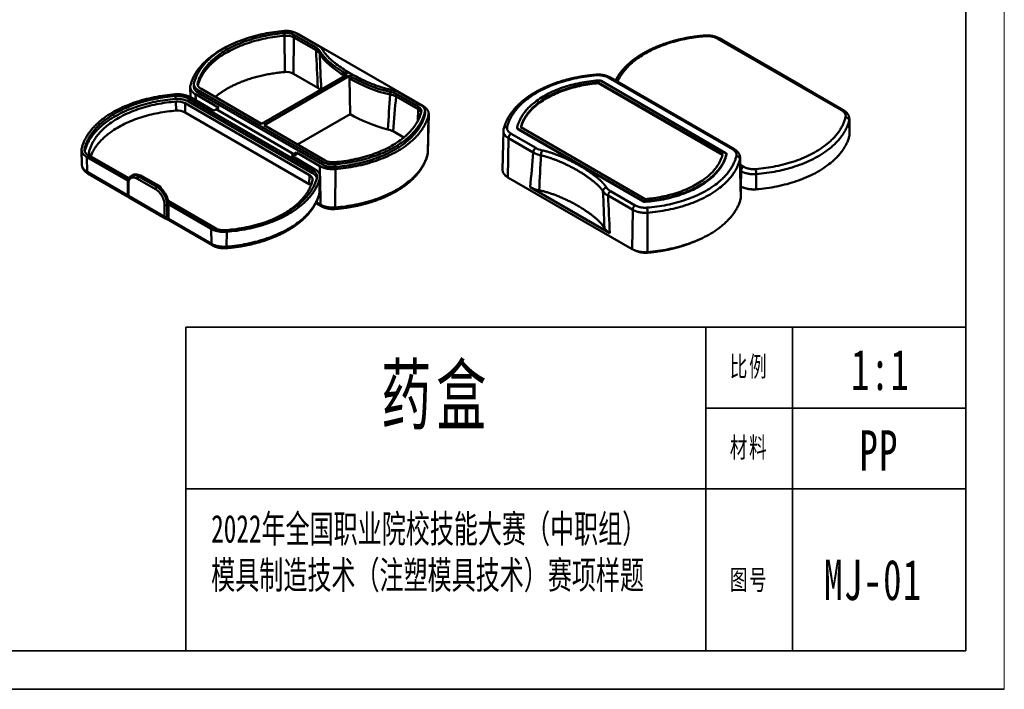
# Model space of a CAD drawing. Header units: millimetres. Extents: x 475 to 902, y 23 to 359.
# Tile 2 of 3: x 697 to 902, y 23 to 162. Entities that reach past the tile are written whole.
import ezdxf

# ---------------------------------------------------------------- set-up
doc = ezdxf.new("R2010")
doc.units = ezdxf.units.MM
doc.header["$LTSCALE"] = 0.4
doc.header["$MEASUREMENT"] = 0
for name, color, linetype, lineweight in [('1轮廓实线层', 7, 'Continuous', 50), ('6文字层', 3, 'Continuous', 25), ('EB0', 7, 'Continuous', 35), ('粗实线层_1', 7, 'Continuous', 35), ('细实线层', 7, 'Continuous', 18)]:
    doc.layers.add(name, color=color, linetype=linetype, lineweight=lineweight)
doc.styles.add('UserTxtStyle4', font='txt', dxfattribs={"width": 0.667})
doc.styles.add('标准', font='txt', dxfattribs={"width": 0.667})

msp = doc.modelspace()

# ---------------------------------------------------------------- linework, layer by layer
at = {"layer": '1轮廓实线层', "ltscale": 0.4}
for p, q in [((752.239, 158.961), (752.239, 159.52)), ((752.239, 158.961), (752.262, 151.424)), ((754.174, 158.589), (754.061, 151.077)), ((754.174, 159.147), (758.772, 156.492)), ((754.174, 158.589), (754.174, 159.147)), ((758.772, 155.934), (754.174, 158.589)), ((759.31, 156.802), (754.711, 159.458)), ((755.248, 159.209), (781.044, 144.317)), ((867.887, 143.496), (842.091, 158.389)), ((868.267, 143.534), (842.471, 158.426)), ((758.772, 155.934), (758.772, 156.492)), ((759.528, 155.213), (759.528, 155.772)), ((859.715, 148.525), (852.192, 152.869)), ((765.192, 150.926), (747.456, 140.687)), ((747.994, 140.376), (765.729, 150.616)), ((754.061, 151.077), (759.145, 148.142)), ((765.729, 150.057), (765.729, 150.616)), ((765.842, 142.676), (765.729, 150.057)), ((843.751, 134.681), (817.955, 149.573)), ((819.445, 150.279), (845.241, 135.386)), ((819.825, 150.316), (845.621, 135.424)), ((732.64, 148.323), (732.686, 146.174)), ((733.4, 148.35), (733.4, 148.909)), ((734.183, 148.722), (734.183, 149.095)), ((734.29, 147.668), (760.085, 132.775)), ((734.29, 147.109), (734.29, 147.668)), ((747.456, 140.687), (734.827, 147.978)), ((774.122, 146.787), (774.122, 147.346)), ((817.418, 149.263), (843.213, 134.37)), ((817.418, 149.108), (817.418, 149.263)), ((817.418, 149.108), (843.178, 134.235)), ((729.539, 146.451), (729.539, 145.831)), ((729.67, 145.302), (729.676, 143.417)), ((758.043, 131.037), (732.248, 145.93)), ((732.248, 145.93), (732.248, 145.309)), ((758.043, 130.417), (732.248, 145.309)), ((732.678, 146.178), (737.514, 143.386)), ((733.752, 146.799), (738.589, 144.006)), ((733.752, 146.799), (733.772, 145.547)), ((734.29, 147.109), (760.085, 132.216)), ((775.37, 146.91), (779.969, 144.255)), ((775.37, 146.351), (775.37, 146.91)), ((779.969, 143.696), (775.37, 146.351)), ((780.506, 144.565), (775.907, 147.22)), ((731.593, 144.932), (731.565, 143.054)), ((731.593, 144.932), (757.389, 130.039)), ((737.514, 143.386), (738.052, 143.696)), ((738.589, 144.006), (738.052, 143.696)), ((754.174, 134.388), (738.052, 143.696)), ((779.969, 143.696), (779.934, 141.352)), ((779.969, 143.696), (779.969, 144.255)), ((781.396, 142.765), (781.396, 143.324)), ((757.36, 128.161), (731.565, 143.054)), ((754.926, 136.374), (765.842, 142.676)), ((781.366, 142.517), (781.366, 143.076)), ((782.119, 142.455), (781.948, 134.391)), ((782.156, 142.738), (781.984, 134.662)), ((869.546, 138.249), (869.48, 141.368)), ((869.584, 138.586), (869.517, 141.699)), ((760.623, 133.085), (747.994, 140.376)), ((776.991, 137.839), (774.772, 139.12)), ((797.496, 131.14), (797.669, 139.216)), ((797.669, 139.216), (797.72, 139.596)), ((800.536, 139.8), (800.536, 139.955)), ((800.758, 139.645), (826.554, 124.752)), ((800.758, 139.49), (800.758, 139.645)), ((800.758, 139.49), (826.554, 124.597)), ((827.091, 125.062), (801.296, 139.955)), ((798.609, 129.561), (798.731, 137.71)), ((803.857, 134.75), (798.731, 137.71)), ((804.395, 135.67), (799.268, 138.63)), ((710.069, 135.292), (710.135, 132.179)), ((710.709, 135.58), (710.709, 135.058)), ((719.717, 128.84), (711.182, 133.768)), ((711.182, 133.768), (711.229, 130.681)), ((711.612, 134.016), (719.853, 129.258)), ((711.625, 134.883), (711.633, 134.482)), ((719.906, 129.362), (712.266, 133.773)), ((753.636, 134.078), (754.174, 134.388)), ((753.636, 134.078), (758.473, 131.286)), ((754.12, 134.171), (753.897, 133.927)), ((754.174, 134.202), (754.12, 134.171)), ((754.711, 134.698), (754.174, 134.388)), ((754.174, 134.388), (754.174, 134.202)), ((754.174, 134.202), (754.227, 134.233)), ((754.227, 134.233), (754.718, 134.264)), ((754.718, 134.264), (754.711, 134.698)), ((754.711, 134.698), (759.548, 131.906)), ((781.984, 134.662), (781.933, 134.282)), ((843.966, 134.153), (843.966, 134.308)), ((843.973, 134.215), (843.973, 134.37)), ((846.975, 125.217), (846.804, 133.309)), ((847.013, 125.555), (846.84, 133.631)), ((758.043, 131.037), (758.043, 130.417)), ((759.548, 131.906), (759.579, 129.868)), ((760.085, 132.216), (760.085, 132.775)), ((762.665, 131.72), (762.665, 132.279)), ((762.772, 131.286), (762.748, 123.306)), ((846.872, 132.157), (847.559, 131.76)), ((846.898, 130.912), (847.022, 130.84)), ((719.67, 125.808), (711.229, 130.681)), ((719.776, 125.5), (711.386, 130.344)), ((720.41, 129.885), (720.678, 130.04)), ((721.661, 129.269), (725.423, 127.097)), ((721.93, 129.734), (722.198, 129.889)), ((721.93, 129.734), (725.691, 127.562)), ((722.088, 129.95), (722.252, 130.044)), ((725.96, 127.717), (722.198, 129.889)), ((726.551, 127.562), (722.252, 130.044)), ((757.389, 130.039), (757.36, 128.161)), ((759.548, 129.424), (759.482, 126.316)), ((759.586, 129.707), (759.519, 126.594)), ((759.583, 129.588), (759.67, 123.899)), ((798.609, 129.561), (824.404, 114.668)), ((846.975, 127.7), (847.022, 130.84)), ((850.199, 127.079), (850.19, 130.231)), ((719.669, 125.856), (719.669, 128.338)), ((719.78, 125.701), (719.78, 128.183)), ((725.691, 127.562), (725.96, 127.717)), ((726.354, 127.448), (726.551, 127.562)), ((726.551, 127.562), (726.551, 127.281)), ((803.254, 127.511), (819.778, 117.971)), ((846.967, 127.704), (846.975, 127.7)), ((727.304, 121.357), (719.78, 125.701)), ((727.461, 121.009), (719.937, 125.353)), ((759.467, 126.206), (759.519, 126.594)), ((824.526, 122.817), (819.4, 125.777)), ((825.064, 123.737), (819.937, 126.696)), ((826.554, 124.597), (826.554, 124.752)), ((727.304, 123.839), (727.304, 121.357)), ((727.841, 123.839), (728.11, 123.994)), ((727.841, 123.839), (727.841, 121.357)), ((738.061, 118.88), (728.039, 124.667)), ((728.066, 124.516), (737.407, 119.123)), ((736.977, 118.875), (728.11, 123.994)), ((728.152, 121.226), (728.11, 123.994)), ((758.709, 124.207), (759.827, 123.562)), ((758.805, 124.398), (759.67, 123.899)), ((824.404, 114.668), (824.526, 122.817)), ((827.199, 124.473), (827.199, 124.628)), ((737.181, 115.451), (727.67, 120.943)), ((737.024, 115.789), (727.988, 121.005)), ((728.031, 121.028), (728.077, 121.054)), ((728.11, 121.202), (728.152, 121.226)), ((827.629, 114.048), (827.604, 122.224)), ((736.977, 118.875), (737.024, 115.789)), ((740.201, 118.254), (740.192, 115.179)), ((827.521, 114.04), (827.521, 113.924))]:
    msp.add_line(p, q, dxfattribs=at)
for centre, radius, start, end in [((752.587, 156.116), 3.421, 62.37468, 95.83874), ((752.587, 155.558), 3.421, 62.37468, 95.83874), ((753.198, 155.627), 4.128, 60.21592, 69.33249), ((839.372, 158.868), 0.196, 1.95188, 47.10888), ((842.314, 158.078), 0.383, 65.73062, 125.5833), ((757.855, 154.774), 1.948, 30.81577, 61.90383), ((757.852, 154.213), 1.952, 30.84369, 61.87582), ((1816.549, 202.676), 1058.809, 182.530205, 182.952334), ((758.165, 154.658), 2.431, 30.81577, 61.90383), ((1983.77, 202.445), 1225.153, 182.209416, 182.554848), ((752.585, 148.258), 3.182, 62.37468, 95.83874), ((851.935, 152.423), 0.514, 60.07964, 84.6888), ((852.054, 152.624), 0.281, 60.76223, 93.61266), ((816.817, 150.74), 0.196, 1.95188, 47.10888), ((817.426, 148.563), 1.141, 62.37468, 95.83874), ((819.668, 149.967), 0.383, 65.73062, 125.5833), ((733.926, 148.349), 1.287, 166.01005, 181.16872), ((734.431, 148.908), 1.031, 166.01971, 179.94533), ((734.933, 148.908), 0.774, 166.01971, 179.94533), ((758.018, 146.143), 2.295, 44.01447, 60.59151), ((773.474, 143.489), 3.91, 61.00224, 80.4674), ((773.541, 142.951), 4.88, 61.00224, 80.4674), ((859.578, 148.28), 0.281, 60.76223, 93.61266), ((859.458, 148.08), 0.514, 35.31168, 59.92012), ((730.016, 141.918), 3.401, 62.37468, 95.83874), ((-61.137, 194.473), 836.619, 356.234277, 356.732476), ((773.472, 142.923), 3.918, 61.0215, 80.44818), ((-79.181, 213.442), 857.181, 355.025913, 355.5109), ((730.016, 140.093), 3.342, 62.37468, 95.83874), ((779.36, 142.505), 1.338, 23.40952, 62.92414), ((779.863, 143.325), 0.774, 346.01971, 359.94533), ((780.365, 143.325), 1.031, 346.01971, 359.94533), ((868.109, 143.185), 0.383, 65.73062, 125.5833), ((780.365, 142.766), 1.031, 346.01971, 359.94533), ((780.865, 142.767), 1.292, 346.02973, 358.72369), ((868.253, 141.673), 1.264, 346.01005, 1.16872), ((772.914, 135.79), 3.813, 60.84601, 78.45943), ((800.916, 139.993), 0.382, 185.67728, 245.6375), ((800.916, 139.838), 0.382, 185.67728, 245.6375), ((799.903, 137.642), 1.174, 122.72065, 176.70199), ((868.297, 138.56), 1.287, 346.01005, 1.16872), ((711.355, 135.318), 1.287, 166.01005, 181.16872), ((711.76, 135.318), 1.083, 166.01971, 179.94533), ((805.029, 134.682), 1.174, 122.72065, 176.70199), ((806.708, 139.807), 4.74, 240.79506, 258.32009), ((807.646, 134.121), 2.167, 151.17163, 179.92178), ((845.463, 135.075), 0.383, 65.73062, 125.5833), ((712.37, 134.698), 0.768, 166.01005, 181.16872), ((762.209, 136.116), 3.421, 242.37468, 275.83874), ((781.447, 134.402), 0.5, 346.12336, 358.8178), ((780.751, 134.689), 1.234, 346.02973, 358.72369), ((1640.946, 61.304), 840.304, 174.985711, 175.481012), ((806.695, 139.685), 5.692, 240.10415, 257.67399), ((1627.933, 88.205), 823.735, 176.804396, 177.310282), ((843.593, 134.333), 0.382, 5.67728, 65.6375), ((845.612, 133.606), 1.228, 346.01005, 1.16872), ((848.194, 130.773), 1.174, 122.72065, 176.70199), ((844.942, 130.218), 5.248, 0.13823, 11.61565), ((711.605, 130.652), 0.377, 175.4877, 234.54428), ((722.246, 129.241), 0.585, 122.67626, 177.32374), ((757.282, 129.115), 0.771, 346.02973, 358.72369), ((757.895, 129.735), 1.083, 346.01971, 359.94533), ((758.294, 129.736), 1.292, 346.02973, 358.72369), ((719.859, 128.357), 0.191, 185.73227, 245.58252), ((726.007, 127.07), 0.585, 122.67626, 177.32374), ((756.512, 126.664), 1.721, 46.32178, 60.45912), ((806.087, 132.614), 5.837, 240.96198, 260.32456), ((821.155, 128.938), 2.551, 214.90877, 241.47524), ((720.232, 125.834), 0.564, 177.75099, 238.46618), ((719.859, 125.875), 0.191, 185.73227, 245.58252), ((720.161, 125.663), 0.383, 174.41792, 234.26745), ((758.982, 126.326), 0.5, 346.12336, 358.8178), ((758.25, 126.622), 1.27, 346.02973, 358.72369), ((-457.302, 73.13), 1276.779, 2.060679, 2.404294), ((820.803, 128.44), 3.01, 215.50376, 242.21214), ((820.572, 125.709), 1.174, 122.72065, 176.70199), ((-224.576, 71.287), 1045.397, 2.559499, 2.987821), ((827.083, 125.763), 1.141, 242.37468, 275.83874), ((845.726, 125.529), 1.287, 346.01005, 1.16872), ((727.572, 124.359), 0.585, 242.67663, 297.32337), ((760.046, 123.869), 0.377, 175.4877, 234.54428), ((825.698, 122.749), 1.174, 122.72065, 176.70199), ((827.083, 125.608), 1.141, 242.37468, 275.83874), ((822.356, 122.212), 5.248, 0.13823, 11.61565), ((727.685, 121.32), 0.383, 174.41782, 234.2681), ((727.572, 121.877), 0.585, 242.67663, 297.32337), ((727.73, 121.505), 0.564, 241.53758, 302.24466), ((728.004, 121.33), 0.166, 170.50025, 309.4988), ((727.919, 121.183), 0.191, 305.7319, 5.58218), ((727.968, 121.204), 0.185, 305.83464, 6.93949), ((739.239, 120.93), 2.364, 240.11067, 246.65119), ((821.154, 120.549), 2.923, 211.08942, 241.91923), ((737.4, 115.759), 0.377, 175.4877, 234.54428), ((827.061, 118.51), 4.609, 243.3989, 275.72394)]:
    msp.add_arc(centre, radius, start, end, dxfattribs=at)
for points, weights in [([(752.132, 159.954), (735.768, 158.604), (733.43, 149.157)], [1, 0.8, 1]), ([(734.183, 149.095), (736.44, 158.216), (752.239, 159.52)], [1, 0.8, 1]), ([(754.711, 159.458), (753.636, 160.078), (752.132, 159.954)], [1, 0.894427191, 1]), ([(752.239, 158.961), (736.577, 157.669), (734.208, 148.638)], [1, 0.801390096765, 0.997239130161]), ([(839.568, 158.874), (824.982, 157.671), (821.372, 149.424)], [1, 0.817312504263, 0.968372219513]), ([(842.091, 158.389), (841.04, 158.996), (839.568, 158.874)], [1, 0.894427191, 1]), ([(741.388, 157.251), (733.995, 153.983), (732.678, 148.66)], [0.903930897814, 0.880173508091, 1]), ([(737.827, 146.246), (743.074, 150.666), (752.262, 151.424)], [0.90770656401, 0.872239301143, 1]), ([(798.457, 140.034), (800.777, 149.408), (817.012, 150.747)], [1, 0.8, 1]), ([(817.31, 149.698), (802.639, 148.488), (800.544, 140.017)], [1, 0.8, 1]), ([(817.012, 150.747), (818.432, 150.864), (819.445, 150.279)], [1, 0.894427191, 1]), ([(732.64, 148.323), (732.659, 147.43), (733.752, 146.799)], [0.970250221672, 0.912342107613, 1]), ([(733.4, 148.909), (733.4, 148.182), (734.29, 147.668)], [0.972157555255, 0.910927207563, 1]), ([(733.4, 148.35), (733.4, 147.623), (734.29, 147.109)], [0.972157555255, 0.910927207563, 1]), ([(734.827, 147.978), (734.16, 148.363), (734.16, 148.909)], [1, 0.910927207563, 0.972157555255]), ([(801.296, 139.955), (803.311, 148.1), (817.418, 149.263)], [1, 0.8, 1]), ([(801.331, 139.935), (803.493, 147.96), (817.418, 149.108)], [0.995903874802, 0.802069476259, 1]), ([(710.107, 135.629), (712.525, 145.403), (729.453, 146.799)], [1, 0.8, 1]), ([(729.539, 146.451), (713.063, 145.092), (710.709, 135.58)], [1, 0.8, 1]), ([(729.539, 145.831), (713.132, 144.477), (710.722, 135.011)], [1, 0.80067695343, 0.998650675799]), ([(711.625, 134.883), (713.881, 144), (729.67, 145.302)], [1, 0.8, 1]), ([(729.453, 146.799), (731.334, 146.954), (732.678, 146.178)], [1, 0.894427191, 1]), ([(732.248, 145.93), (731.119, 146.581), (729.539, 146.451)], [1, 0.894427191, 1]), ([(732.248, 145.309), (731.119, 145.961), (729.539, 145.831)], [1, 0.894427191, 1]), ([(729.676, 143.417), (715.191, 142.223), (711.971, 133.983)], [1, 0.813164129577, 0.975404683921]), ([(779.969, 144.255), (780.636, 143.869), (780.636, 143.324)], [1, 0.910927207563, 0.972157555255]), ([(781.396, 143.324), (781.396, 144.051), (780.506, 144.565)], [0.972157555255, 0.910927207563, 1]), ([(782.156, 142.738), (782.176, 143.663), (781.044, 144.317)], [0.974144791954, 0.909509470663, 1]), ([(868.728, 142.039), (868.938, 142.889), (867.887, 143.496)], [1, 0.894427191, 1]), ([(780.614, 143.138), (778.357, 134.016), (762.557, 132.713)], [1, 0.8, 1]), ([(762.665, 132.279), (779.028, 133.628), (781.366, 143.076)], [1, 0.8, 1]), ([(762.665, 131.72), (779.028, 133.07), (781.366, 142.517)], [1, 0.8, 1]), ([(762.772, 131.286), (779.7, 132.682), (782.119, 142.455)], [1, 0.8, 1]), ([(850.082, 131.275), (866.397, 132.62), (868.728, 142.039)], [1, 0.8, 1]), ([(850.19, 130.231), (867.069, 131.623), (869.48, 141.368)], [1, 0.8, 1]), ([(868.728, 142.039), (869.467, 141.978), (869.48, 141.368)], [1, 0.713250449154, 1]), ([(798.731, 137.71), (797.65, 138.334), (797.669, 139.216)], [1, 0.909509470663, 0.974144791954]), ([(798.457, 140.034), (797.84, 140.085), (797.72, 139.596)], [1, 0.748845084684, 0.937647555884]), ([(799.268, 138.63), (798.255, 139.215), (798.457, 140.034)], [1, 0.894427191, 1]), ([(800.544, 140.017), (800.536, 139.986), (800.536, 139.955)], [1, 0.983499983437, 0.972157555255]), ([(850.199, 127.079), (867.128, 128.475), (869.546, 138.249)], [1, 0.8, 1]), ([(711.182, 133.768), (710.088, 134.399), (710.069, 135.292)], [1, 0.912342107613, 0.970250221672]), ([(710.677, 135.319), (710.677, 134.556), (711.612, 134.016)], [0.972157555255, 0.910927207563, 1]), ([(845.241, 135.386), (846.255, 134.801), (846.052, 133.981)], [1, 0.894427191, 1]), ([(712.266, 133.773), (711.614, 134.15), (711.602, 134.682)], [1, 0.912342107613, 0.970250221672]), ([(762.748, 123.306), (779.548, 124.692), (781.948, 134.391)], [1, 0.8, 1]), ([(843.213, 134.37), (841.198, 126.226), (827.091, 125.062)], [1, 0.8, 1]), ([(827.199, 124.628), (841.87, 125.838), (843.966, 134.308)], [1, 0.8, 1]), ([(827.199, 124.473), (841.87, 125.683), (843.966, 134.153)], [1, 0.8, 1]), ([(846.052, 133.981), (843.732, 124.608), (827.497, 123.269)], [1, 0.8, 1]), ([(846.804, 133.309), (844.404, 123.61), (827.604, 122.224)], [1, 0.8, 1]), ([(843.966, 134.308), (843.973, 134.339), (843.973, 134.37)], [1, 0.983499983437, 0.972157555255]), ([(843.966, 134.153), (843.973, 134.184), (843.973, 134.215)], [1, 0.983499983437, 0.972157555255]), ([(846.052, 133.981), (846.791, 133.92), (846.804, 133.309)], [1, 0.713250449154, 1]), ([(711.229, 130.681), (710.154, 131.302), (710.135, 132.179)], [1, 0.912342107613, 0.970250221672]), ([(758.978, 129.734), (758.978, 130.497), (758.043, 131.037)], [0.972157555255, 0.910927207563, 1]), ([(758.473, 131.286), (759.605, 130.632), (759.586, 129.707)], [1, 0.909509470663, 0.974144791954]), ([(759.548, 131.906), (760.891, 131.13), (762.772, 131.286)], [1, 0.894427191, 1]), ([(760.085, 132.775), (761.16, 132.154), (762.665, 132.279)], [1, 0.894427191, 1]), ([(760.085, 132.216), (761.16, 131.596), (762.665, 131.72)], [1, 0.894427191, 1]), ([(798.609, 129.561), (797.476, 130.215), (797.496, 131.14)], [1, 0.909509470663, 0.974144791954]), ([(847.559, 131.76), (848.611, 131.153), (850.082, 131.275)], [1, 0.894427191, 1]), ([(720.41, 129.885), (721.039, 130.248), (721.93, 129.734)], [0.999998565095, 0.923880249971, 1]), ([(720.678, 130.04), (721.308, 130.403), (722.198, 129.889)], [0.853553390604, 0.85355466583, 1]), ([(740.115, 118.602), (756.592, 119.961), (758.946, 129.474)], [1, 0.8, 1]), ([(759.548, 129.424), (757.129, 119.651), (740.201, 118.254)], [1, 0.8, 1]), ([(758.03, 128.929), (756.609, 123.189), (748.03, 120.176)], [1, 0.864003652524, 0.912957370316]), ([(757.389, 130.039), (758.064, 129.649), (758.052, 129.097)], [1, 0.909509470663, 0.974144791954]), ([(758.933, 129.422), (758.762, 130.001), (758.043, 130.417)], [0.95282261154, 0.930006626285, 1]), ([(847.022, 130.84), (848.342, 130.078), (850.19, 130.231)], [1, 0.894427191, 1]), ([(728.11, 123.994), (728.11, 126.476), (725.96, 127.717)], [1, 0.707106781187, 1]), ([(819.063, 127.479), (818.339, 127.321), (818.352, 126.692)], [1, 0.700913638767, 1]), ([(846.975, 127.7), (848.318, 126.924), (850.199, 127.079)], [1, 0.894427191, 1]), ([(759.482, 126.316), (757.071, 116.571), (740.192, 115.179)], [1, 0.8, 1]), ([(846.975, 125.217), (844.557, 115.444), (827.629, 114.048)], [1, 0.8, 1]), ([(759.67, 123.899), (760.952, 123.158), (762.748, 123.306)], [1, 0.894427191, 1]), ([(762.703, 122.994), (762.747, 122.998), (762.748, 123.306)], [0.861887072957, 0.829158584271, 1]), ([(827.604, 122.224), (825.809, 122.076), (824.526, 122.817)], [1, 0.894427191, 1]), ([(827.497, 123.269), (826.077, 123.151), (825.064, 123.737)], [1, 0.894427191, 1]), ([(740.201, 118.254), (738.32, 118.099), (736.977, 118.875)], [1, 0.894427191, 1]), ([(737.407, 119.123), (738.535, 118.472), (740.115, 118.602)], [1, 0.894427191, 1]), ([(838.264, 116.627), (833.538, 114.42), (827.521, 113.924)], [0.902499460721, 0.915809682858, 1]), ([(740.192, 115.179), (738.344, 115.026), (737.024, 115.789)], [1, 0.894427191, 1]), ([(740.147, 114.867), (740.191, 114.87), (740.192, 115.179)], [0.861887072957, 0.829158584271, 1]), ([(827.629, 114.048), (825.748, 113.893), (824.404, 114.668)], [1, 0.894427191, 1])]:
    msp.add_rational_spline(points, weights, degree=2, dxfattribs=at)
for points, degree, knots in [([(839.506, 159.011), (838.357, 158.917), (835.746, 158.539), (833.207, 157.951), (830.838, 157.225), (827.811, 155.979), (825.327, 154.454), (823.714, 153.188), (822.208, 151.665), (821.227, 150.217), (820.944, 149.671)], 2, [0, 0, 0, 0.07988246, 0.18522466, 0.26782589, 0.36931352, 0.52187855, 0.61554189, 0.70581738, 0.81908356, 0.88406892, 0.88406892, 0.88406892]), ([(842.471, 158.426), (842.005, 158.694), (841.055, 158.948), (840.079, 159.058), (839.506, 159.011)], 2, [0, 0, 0, 0.3830442, 0.6406214, 1, 1, 1]), ([(774.349, 147.764), (773.72, 147.878), (772.58, 148.161), (770.745, 148.789), (769.025, 149.511), (767.391, 150.304), (766.467, 150.808), (765.525, 151.353), (764.645, 151.89), (763.275, 152.831), (762.025, 153.823), (760.94, 154.882), (760.45, 155.54), (760.253, 155.903)], 3, [0, 0, 0, 0, 0.1042713, 0.2040597, 0.2997613, 0.3969607, 0.4968482, 0.4968482, 0.597422, 0.6955999, 0.7926489, 0.8940174, 1, 1, 1, 1]), ([(797.72, 139.596), (797.936, 140.471), (798.667, 141.999), (799.73, 143.567), (801.226, 145.083), (802.835, 146.346), (805.307, 147.863), (808.319, 149.104), (810.933, 149.906), (813.726, 150.506), (816.06, 150.81), (816.95, 150.884)], 2, [0, 0, 0, 0.0997646, 0.1807789, 0.293726, 0.384198, 0.4780748, 0.6303955, 0.7321183, 0.8344576, 0.9378133, 1, 1, 1]), ([(816.95, 150.884), (817.4, 150.921), (818.237, 150.857), (818.973, 150.695), (819.583, 150.456), (819.825, 150.316)], 2, [0, 0, 0, 0.2919557, 0.5421254, 0.793511, 1, 1, 1]), ([(869.517, 141.699), (869.509, 142.041), (869.275, 142.596), (868.929, 143.053), (868.485, 143.408), (868.267, 143.534)], 2, [0, 0, 0, 0.301644, 0.5289232, 0.7991964, 1, 1, 1]), ([(819.063, 127.479), (818.866, 127.778), (818.323, 128.416), (817.586, 129.132), (816.674, 129.892), (815.046, 131.085), (812.588, 132.533), (809.989, 133.788), (807.983, 134.538), (806.573, 134.983), (805.748, 135.165)], 2, [0, 0, 0, 0.0576698, 0.1280367, 0.2076146, 0.294688, 0.4810916, 0.6597239, 0.8330818, 0.9081437, 1, 1, 1]), ([(845.621, 135.424), (845.874, 135.278), (846.309, 134.907), (846.613, 134.488), (846.832, 133.966), (846.84, 133.631)], 2, [0, 0, 0, 0.2376004, 0.4905897, 0.6987489, 1, 1, 1]), ([(781.933, 134.282), (781.716, 133.407), (780.986, 131.879), (779.923, 130.311), (778.427, 128.795), (776.818, 127.532), (774.346, 126.014), (771.334, 124.774), (768.978, 124.051), (766.454, 123.465), (763.849, 123.089), (762.703, 122.994)], 2, [0, 0, 0, 0.0997648, 0.1807793, 0.2937266, 0.3841987, 0.4780758, 0.6303967, 0.7321197, 0.8143414, 0.9199286, 1, 1, 1]), ([(818.352, 126.692), (818.167, 126.973), (817.653, 127.577), (816.945, 128.264), (816.062, 129.001), (814.474, 130.164), (812.072, 131.579), (809.54, 132.802), (807.597, 133.528), (806.257, 133.951), (805.479, 134.124)], 2, [0, 0, 0, 0.0559125, 0.1253966, 0.2048878, 0.2924661, 0.4808655, 0.6615317, 0.8358355, 0.9104303, 1, 1, 1]), ([(710.135, 132.179), (710.144, 131.837), (710.369, 131.302), (710.682, 130.872), (711.127, 130.493), (711.386, 130.344)], 2, [0, 0, 0, 0.3016675, 0.510536, 0.763368, 1, 1, 1]), ([(720.41, 129.885), (720.286, 129.813), (720.013, 129.56), (719.815, 129.196), (719.668, 128.702), (719.669, 128.338)], 2, [0, 0, 0, 0.1688632, 0.4374713, 0.641072, 1, 1, 1]), ([(740.147, 114.867), (741.047, 114.941), (743.395, 115.248), (746.193, 115.849), (748.814, 116.653), (751.841, 117.899), (754.326, 119.424), (755.939, 120.69), (757.748, 122.52), (759.161, 124.971), (759.467, 126.206)], 2, [0, 0, 0, 0.0626132, 0.1657266, 0.2678273, 0.3693147, 0.5218795, 0.6155426, 0.7058179, 0.8599744, 1, 1, 1]), ([(762.703, 122.994), (762.398, 122.969), (761.7, 122.987), (760.803, 123.135), (760.07, 123.422), (759.827, 123.562)], 2, [0, 0, 0, 0.1981718, 0.4499478, 0.7935128, 1, 1, 1]), ([(737.181, 115.451), (737.432, 115.307), (738.061, 115.061), (738.821, 114.894), (739.683, 114.828), (740.147, 114.867)], 2, [0, 0, 0, 0.2070073, 0.458425, 0.7086861, 1, 1, 1])]:
    msp.add_open_spline(points, degree=degree, knots=knots, dxfattribs=at)
for points in [[(759.528, 155.772), (760.438, 154.094), (762.968, 152.239), (765.192, 150.926)], [(759.528, 155.213), (760.374, 153.654), (762.62, 151.941), (764.718, 150.653)], [(765.729, 150.616), (767.978, 149.346), (771.206, 147.873), (774.122, 147.346)], [(765.729, 150.057), (767.978, 148.787), (771.206, 147.315), (774.122, 146.787)], [(773.676, 139.526), (770.974, 140.107), (768.051, 141.43), (765.842, 142.676)]]:
    msp.add_open_spline(points, degree=3, dxfattribs=at)
for points, weights, degree, knots in [([(719.78, 128.183), (719.78, 129.082), (720.331, 129.401), (720.882, 129.719), (721.661, 129.269)], [1, 0.923879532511, 1, 0.923879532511, 1], 2, [0, 0, 0, 0.5, 0.5, 1, 1, 1]), ([(725.423, 127.097), (726.202, 126.647), (726.753, 125.693), (727.304, 124.739), (727.304, 123.839)], [1, 0.923879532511, 1, 0.923879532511, 1], 2, [0, 0, 0, 0.5, 0.5, 1, 1, 1]), ([(725.691, 127.562), (726.582, 127.048), (727.211, 125.958), (727.841, 124.867), (727.841, 123.839)], [1, 0.923879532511, 1, 0.923879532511, 1], 2, [0, 0, 0, 0.5, 0.5, 1, 1, 1]), ([(805.106, 126.86), (805.272, 126.83), (805.443, 126.795), (805.619, 126.755), (808.309, 126.155), (811.28, 124.734), (815.214, 122.428), (817.477, 120.812), (818.469, 119.336), (818.538, 119.235), (818.598, 119.136), (818.651, 119.04)], [0.863328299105, 0.861016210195, 0.859114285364, 0.857622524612, 0.857622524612, 0.857622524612, 0.857622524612, 0.857622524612, 0.857622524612, 0.859114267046, 0.861016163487, 0.863328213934], 3, [0.06881881, 0.06881881, 0.06881881, 0.06881881, 0.08027683, 0.08027683, 0.08027683, 0.25511949, 0.25511949, 0.42277274, 0.42277274, 0.42277274, 0.43433123, 0.43433123, 0.43433123, 0.43433123])]:
    msp.add_rational_spline(points, weights, degree=degree, knots=knots, dxfattribs=at)
at = {"layer": 'EB0'}
for p, q in [((731.701, 31.273), (731.701, 98.473)), ((839.701, 31.273), (839.701, 98.473)), ((857.701, 31.273), (857.701, 98.473)), ((839.701, 81.673), (893.701, 81.673)), ((731.701, 64.873), (893.701, 64.873))]:
    msp.add_line(p, q, dxfattribs=at)
at = {"layer": 'EB0', "color": 7}
for p, q in [((482.586, 31.273), (893.701, 31.273)), ((474.586, 23.273), (901.701, 23.273))]:
    msp.add_line(p, q, dxfattribs=at)
at = {"layer": '粗实线层_1', "color": 7}
msp.add_line((893.701, 31.273), (893.701, 351.273), dxfattribs=at)
at = {"layer": '粗实线层_1'}
for p, q in [((893.701, 98.473), (731.701, 98.473)), ((893.701, 31.273), (893.701, 98.473)), ((893.701, 31.273), (677.701, 31.273))]:
    msp.add_line(p, q, dxfattribs=at)
at = {"layer": '细实线层', "color": 7}
msp.add_line((901.701, 23.273), (901.701, 359.273), dxfattribs=at)

# ---------------------------------------------------------------- texts
at = {"layer": '6文字层', "color": 7, "ltscale": 2, "insert": (736.977, 59.488), "char_height": 5.76, "width": 388.8, "attachment_point": 1, "style": '标准'}
msp.add_mtext('2022年全国职业院校技能大赛（中职组）\\P模具制造技术（注塑模具技术）赛项样题', dxfattribs=at)
at = {"layer": 'EB0', "line_spacing_factor": 1.194679}
for s, insert, char_height, width, attachment_point, style in [('{\\T1.1;药盒}', (772.281, 90.414), 11.9975, 88.17218, 1, '标准'), ('\\T1.1;比例', (848.701, 90.073), 4.1991, 18, 5, '标准'), ('\\T1.07267;1:1', (869.883, 93.807), 8.39823, 30.14129, 1, 'UserTxtStyle4'), ('\\T1.1;材料', (848.701, 73.273), 4.1991, 18, 5, '标准'), ('\\T1.07267;PP', (871.618, 77.06), 8.39823, 22.37207, 1, 'UserTxtStyle4'), ('\\T1.07267;MJ-01', (864.282, 50.199), 8.39823, 41.84669, 1, 'UserTxtStyle4'), ('\\T1.1;图号', (848.701, 45.784), 4.1991, 18, 5, '标准')]:
    msp.add_mtext(s, dxfattribs=dict(at, insert=insert, char_height=char_height, width=width, attachment_point=attachment_point, style=style))

doc.saveas('drawing.dxf')
